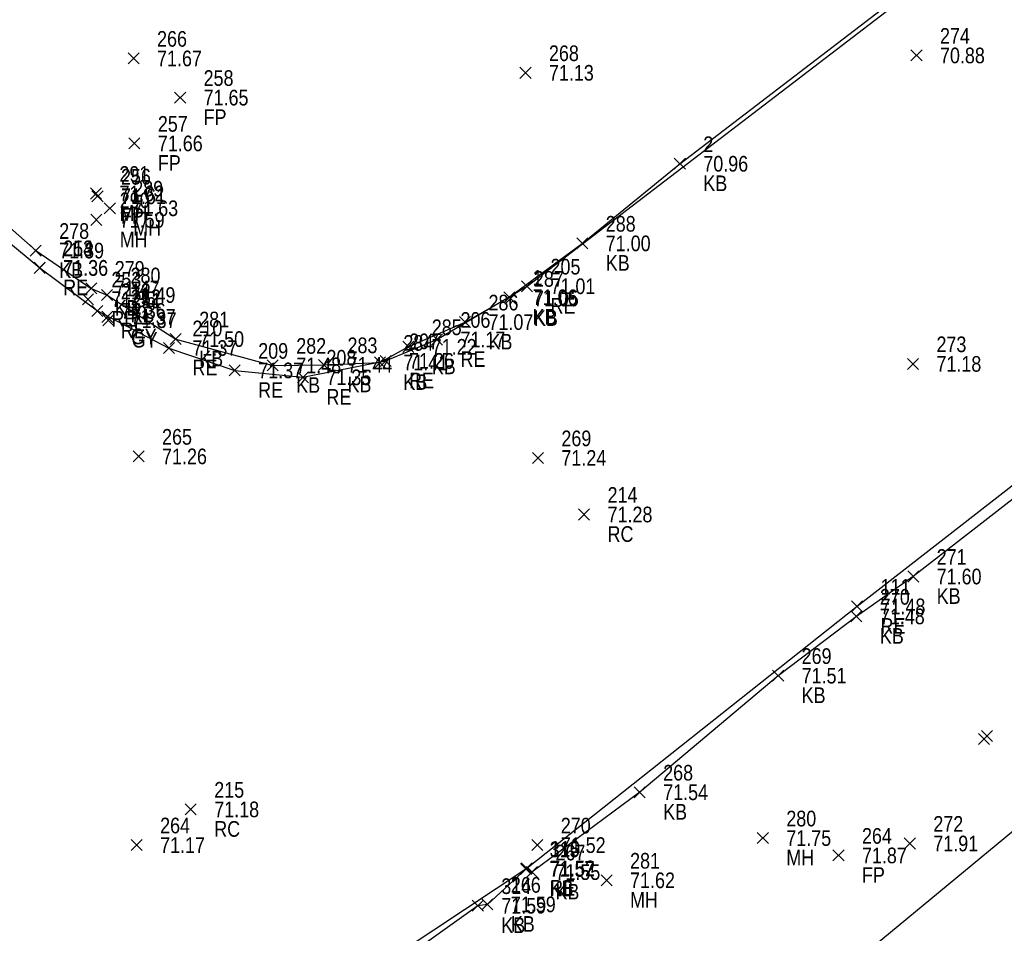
# Model space of a CAD drawing. Header units: feet. Extents: x 663429 to 663605, y 733160 to 733290.
# Tile 35 of 45: x 663538 to 663551, y 733229 to 733241. Entities that reach past the tile are written whole.
import ezdxf

# ---------------------------------------------------------------- set-up
doc = ezdxf.new("R2010")
doc.units = ezdxf.units.FT
doc.header["$MEASUREMENT"] = 0
doc.layers.get('0').update_dxf_attribs({"linetype": 'CONTINUOUS'})
for name, color, linetype in [('GULLY', 7, 'CONTINUOUS'), ('KERB', 7, 'CONTINUOUS'), ('MANHOLE', 7, 'CONTINUOUS'), ('PNTDESC', 3, 'CONTINUOUS'), ('PNTELEV', 5, 'CONTINUOUS'), ('PNTNO', 7, 'CONTINUOUS'), ('PNTS', 1, 'CONTINUOUS'), ('ROAD EDGE', 1, 'CONTINUOUS')]:
    doc.layers.add(name, color=color, linetype=linetype)
doc.styles.add('PTXT', font='ARIALN.TTF', dxfattribs={"width": 0.75})

# ---------------------------------------------------------------- blocks, each defined once
blk = doc.blocks.new('SPT10')
at = {"color": 0, "linetype": 'Continuous'}
for p, q in [((-0.354, -0.354), (0.354, 0.354)), ((0.354, -0.354), (-0.354, 0.354))]:
    blk.add_line(p, q, dxfattribs=at)
blk = doc.blocks.new('SRVPNO2')
at = {"layer": 'PNTDESC', "style": 'PTXT'}
blk.add_attdef('DESC2', (1.5, -1.75), '', height=1, dxfattribs=at)
at = {"layer": 'PNTNO', "style": 'PTXT'}
for tag in ['ELEV2', 'PT#']:
    blk.add_attdef(tag, (1.5, 0.75), '', height=1, dxfattribs=at)

msp = doc.modelspace()

# ---------------------------------------------------------------- linework, layer by layer
at = {"linetype": 'ByBlock'}
for points in [[(663595.333, 733266.443, 71.324), (663578.081, 733252.09, 71.62), (663573.641, 733248.493, 71.636), (663568.948, 733244.461, 71.547), (663564.495, 733241.015, 71.57), (663556.419, 733234.428, 71.933), (663552.066, 733230.916, 71.948), (663547.151, 733226.853, 71.926), (663542.895, 733223.289, 71.934), (663534.343, 733216.748, 72.23), (663529.952, 733213.282, 72.3), (663524.942, 733209.031, 72.237), (663520.673, 733205.554, 72.258), (663513.258, 733203.154, 72.534), (663507.803, 733202.218, 72.557), (663501.626, 733201.165, 72.587), (663496.074, 733200.201, 72.553)], [(663536.211, 733239.702, 71.502), (663538.634, 733237.564, 71.392), (663539.344, 733237.08, 71.467), (663539.546, 733236.995, 71.486), (663540.424, 733236.432, 71.501), (663541.664, 733236.095, 71.479), (663542.319, 733236.102, 71.441), (663543.033, 733236.133, 71.414), (663543.396, 733236.333, 71.221), (663544.121, 733236.649, 71.075), (663544.686, 733236.967, 71.061), (663545.62, 733237.656, 71.002), (663546.867, 733238.674, 70.958), (663549.86, 733240.97, 70.885), (663548.334, 733243.13, 70.956), (663547.172, 733244.896, 71.121), (663549.253, 733246.528, 71.224), (663554.711, 733251.209, 70.865), (663558.598, 733254.41, 70.746), (663560.547, 733256.026, 70.72), (663562.048, 733254.161, 70.662), (663563.547, 733252.136, 70.595)], [(663566.029, 733246.139, 71.413), (663562.874, 733243.559, 71.467), (663561.534, 733242.572, 71.367), (663559.811, 733241.33, 71.369), (663556.905, 733238.896, 71.449), (663554.684, 733237.156, 71.544), (663554.504, 733237.108, 71.543), (663553.913, 733236.506, 71.561), (663551.835, 733234.938, 71.605), (663549.85, 733233.396, 71.604), (663549.124, 733232.886, 71.485), (663548.124, 733232.128, 71.509), (663546.354, 733230.637, 71.536), (663544.977, 733229.616, 71.553), (663544.902, 733229.656, 71.57), (663544.407, 733229.203, 71.587), (663544.285, 733229.186, 71.592), (663542.287, 733227.757, 71.547)]]:
    msp.add_polyline3d(points, dxfattribs=at)
at = {"color": 1, "linetype": 'ByBlock'}
for points in [[(663517.335, 733255.914, 71.32), (663522.897, 733251.15, 71.138), (663527.216, 733247.25, 71.216), (663531.873, 733243.393, 71.31), (663536.003, 733239.563, 71.389), (663538.686, 733237.342, 71.364), (663539.422, 733236.792, 71.358), (663540.337, 733236.318, 71.374), (663541.178, 733236.031, 71.367), (663542.05, 733235.943, 71.346), (663543.106, 733236.153, 71.261), (663543.763, 733236.427, 71.168), (663544.914, 733237.108, 71.014), (663549.994, 733241.002, 70.82), (663549.995, 733241.115, 70.808), (663547.261, 733244.899, 70.987), (663549.167, 733246.464, 71.038), (663553.315, 733249.978, 70.824), (663556.857, 733252.885, 70.701), (663560.617, 733255.969, 70.639), (663561.894, 733254.376, 70.566), (663563.732, 733252.151, 70.519)], [(663564.632, 733245.244, 71.335), (663561.469, 733242.626, 71.391), (663558.929, 733240.626, 71.382), (663555.023, 733237.478, 71.501), (663551.955, 733235.209, 71.417), (663549.132, 733233.014, 71.481), (663544.91, 733229.664, 71.523), (663542.532, 733228.085, 71.371), (663539.943, 733226.049, 71.22), (663538.36, 733224.878, 71.031), (663532.143, 733220.47, 71.314), (663530.412, 733219.268, 71.356), (663527.943, 733217.446, 71.44), (663525.247, 733215.724, 71.381), (663522.246, 733214.323, 71.439), (663519.94, 733213.49, 71.441), (663516.997, 733212.866, 71.442)]]:
    msp.add_polyline3d(points, dxfattribs=at)
at = {"layer": 'GULLY'}
for p in [(663539.549, 733236.717, 71.374), (663539.561, 733236.674, 71.374)]:
    msp.add_point(p, dxfattribs=at)
at = {"layer": 'KERB'}
for p in [(663546.867, 733238.674, 70.958), (663545.62, 733237.656, 71.002), (663538.634, 733237.564, 71.392), (663539.344, 733237.08, 71.467), (663539.546, 733236.995, 71.486), (663544.686, 733236.967, 71.061), (663544.702, 733236.951, 71.052), (663544.121, 733236.649, 71.075), (663540.424, 733236.432, 71.501), (663543.396, 733236.333, 71.221), (663541.664, 733236.095, 71.479), (663542.319, 733236.102, 71.441), (663543.033, 733236.133, 71.414), (663549.85, 733233.396, 71.604), (663549.124, 733232.886, 71.485), (663548.124, 733232.128, 71.509), (663546.354, 733230.637, 71.536), (663544.902, 733229.656, 71.57), (663544.977, 733229.616, 71.553), (663544.285, 733229.186, 71.592), (663544.407, 733229.203, 71.587)]:
    msp.add_point(p, dxfattribs=at)
at = {"layer": 'MANHOLE'}
for p in [(663539.404, 733238.294, 71.623), (663539.581, 733238.105, 71.634), (663539.408, 733237.957, 71.595), (663547.928, 733230.051, 71.745), (663545.931, 733229.511, 71.623)]:
    msp.add_point(p, dxfattribs=at)
at = {"layer": 'PNTS'}
for p in [(663539.885, 733240.021, 71.675), (663549.892, 733240.059, 70.883), (663544.894, 733239.837, 71.13), (663540.48, 733239.52, 71.65), (663539.895, 733238.934, 71.657), (663539.424, 733238.258, 71.615), (663549.847, 733236.115, 71.181), (663539.949, 733234.932, 71.256), (663545.053, 733234.912, 71.236), (663545.643, 733234.189, 71.277), (663550.756, 733231.319, 71.896), (663550.794, 733231.358, 71.86), (663540.616, 733230.418, 71.183), (663539.924, 733229.962, 71.165), (663545.045, 733229.961, 71.516), (663549.807, 733229.982, 71.906), (663548.895, 733229.829, 71.868)]:
    msp.add_point(p, dxfattribs=at)
at = {"layer": 'ROAD EDGE'}
for p in [(663538.685, 733237.343, 71.356), (663538.686, 733237.341, 71.364), (663544.914, 733237.108, 71.014), (663539.301, 733236.942, 71.347), (663539.422, 733236.792, 71.358), (663543.763, 733236.427, 71.168), (663540.337, 733236.318, 71.374), (663543.106, 733236.153, 71.261), (663541.178, 733236.031, 71.367), (663542.05, 733235.943, 71.346), (663549.132, 733233.014, 71.481), (663544.91, 733229.664, 71.523)]:
    msp.add_point(p, dxfattribs=at)

# ---------------------------------------------------------------- block references
at = {"layer": 'GULLY'}
ref = msp.add_blockref('SRVPNO2', (663539.549, 733236.717, 71.374), dxfattribs=dict(at, xscale=0.2, yscale=0.2, zscale=0.2))
ref.add_attrib('PT#', '252', (663539.849, 733236.867, 71.374), dxfattribs={"layer": 'PNTNO', "height": 0.2, "style": 'PTXT'})
ref.add_attrib('ELEV2', '71.37', (663539.849, 733236.617, 71.374), dxfattribs={"layer": 'PNTELEV', "height": 0.2, "style": 'PTXT'})
ref.add_attrib('DESC2', 'GY', (663539.849, 733236.367, 71.374), dxfattribs={"layer": 'PNTDESC', "height": 0.2, "style": 'PTXT'})
ref = msp.add_blockref('SRVPNO2', (663539.561, 733236.674, 71.374), dxfattribs=dict(at, xscale=0.2, yscale=0.2, zscale=0.2))
ref.add_attrib('PT#', '211', (663539.861, 733236.824, 71.374), dxfattribs={"layer": 'PNTNO', "height": 0.2, "style": 'PTXT'})
ref.add_attrib('ELEV2', '71.37', (663539.861, 733236.574, 71.374), dxfattribs={"layer": 'PNTELEV', "height": 0.2, "style": 'PTXT'})
ref.add_attrib('DESC2', 'GY', (663539.861, 733236.324, 71.374), dxfattribs={"layer": 'PNTDESC', "height": 0.2, "style": 'PTXT'})
at = {"layer": 'GULLY', "xscale": 0.2, "yscale": 0.2, "zscale": 0.2}
for p in [(663539.549, 733236.717, 71.374), (663539.561, 733236.674, 71.374)]:
    msp.add_blockref('SPT10', p, dxfattribs=at)
at = {"layer": 'KERB'}
ref = msp.add_blockref('SRVPNO2', (663546.867, 733238.674, 70.958), dxfattribs=dict(at, xscale=0.2, yscale=0.2, zscale=0.2))
ref.add_attrib('PT#', '2', (663547.167, 733238.824, 56.766), dxfattribs={"layer": 'PNTNO', "height": 0.2, "style": 'PTXT'})
ref.add_attrib('ELEV2', '70.96', (663547.167, 733238.574, 56.766), dxfattribs={"layer": 'PNTELEV', "height": 0.2, "style": 'PTXT'})
ref.add_attrib('DESC2', 'KB', (663547.167, 733238.324, 56.766), dxfattribs={"layer": 'PNTDESC', "height": 0.2, "style": 'PTXT'})
at = {"layer": 'KERB', "xscale": 0.2, "yscale": 0.2, "zscale": 0.2}
for p in [(663546.867, 733238.674, 70.958), (663545.62, 733237.656, 71.002), (663538.634, 733237.564, 71.392), (663539.344, 733237.08, 71.467), (663539.546, 733236.995, 71.486), (663544.686, 733236.967, 71.061), (663544.702, 733236.951, 71.052), (663544.121, 733236.649, 71.075), (663540.424, 733236.432, 71.501), (663543.396, 733236.333, 71.221), (663541.664, 733236.095, 71.479), (663542.319, 733236.102, 71.441), (663543.033, 733236.133, 71.414), (663549.85, 733233.396, 71.604), (663549.124, 733232.886, 71.485), (663548.124, 733232.128, 71.509), (663546.354, 733230.637, 71.536), (663544.902, 733229.656, 71.57), (663544.977, 733229.616, 71.553), (663544.285, 733229.186, 71.592), (663544.407, 733229.203, 71.587)]:
    msp.add_blockref('SPT10', p, dxfattribs=at)
at = {"layer": 'KERB'}
ref = msp.add_blockref('SRVPNO2', (663545.62, 733237.656, 71.002), dxfattribs=dict(at, xscale=0.2, yscale=0.2, zscale=0.2))
ref.add_attrib('PT#', '288', (663545.92, 733237.806, 56.801), dxfattribs={"layer": 'PNTNO', "height": 0.2, "style": 'PTXT'})
ref.add_attrib('ELEV2', '71.00', (663545.92, 733237.556, 56.801), dxfattribs={"layer": 'PNTELEV', "height": 0.2, "style": 'PTXT'})
ref.add_attrib('DESC2', 'KB', (663545.92, 733237.306, 56.801), dxfattribs={"layer": 'PNTDESC', "height": 0.2, "style": 'PTXT'})
ref = msp.add_blockref('SRVPNO2', (663538.634, 733237.564, 71.392), dxfattribs=dict(at, xscale=0.2, yscale=0.2, zscale=0.2))
ref.add_attrib('PT#', '278', (663538.934, 733237.714, 57.113), dxfattribs={"layer": 'PNTNO', "height": 0.2, "style": 'PTXT'})
ref.add_attrib('ELEV2', '71.39', (663538.934, 733237.464, 57.113), dxfattribs={"layer": 'PNTELEV', "height": 0.2, "style": 'PTXT'})
ref.add_attrib('DESC2', 'KB', (663538.934, 733237.214, 57.113), dxfattribs={"layer": 'PNTDESC', "height": 0.2, "style": 'PTXT'})
ref = msp.add_blockref('SRVPNO2', (663539.344, 733237.08, 71.467), dxfattribs=dict(at, xscale=0.2, yscale=0.2, zscale=0.2))
ref.add_attrib('PT#', '279', (663539.644, 733237.23, 57.174), dxfattribs={"layer": 'PNTNO', "height": 0.2, "style": 'PTXT'})
ref.add_attrib('ELEV2', '71.47', (663539.644, 733236.98, 57.174), dxfattribs={"layer": 'PNTELEV', "height": 0.2, "style": 'PTXT'})
ref.add_attrib('DESC2', 'KB', (663539.644, 733236.73, 57.174), dxfattribs={"layer": 'PNTDESC', "height": 0.2, "style": 'PTXT'})
ref = msp.add_blockref('SRVPNO2', (663539.546, 733236.995, 71.486), dxfattribs=dict(at, xscale=0.2, yscale=0.2, zscale=0.2))
ref.add_attrib('PT#', '280', (663539.846, 733237.145, 57.189), dxfattribs={"layer": 'PNTNO', "height": 0.2, "style": 'PTXT'})
ref.add_attrib('ELEV2', '71.49', (663539.846, 733236.895, 57.189), dxfattribs={"layer": 'PNTELEV', "height": 0.2, "style": 'PTXT'})
ref.add_attrib('DESC2', 'KB', (663539.846, 733236.645, 57.189), dxfattribs={"layer": 'PNTDESC', "height": 0.2, "style": 'PTXT'})
ref = msp.add_blockref('SRVPNO2', (663544.686, 733236.967, 71.061), dxfattribs=dict(at, xscale=0.2, yscale=0.2, zscale=0.2))
ref.add_attrib('PT#', '1', (663544.986, 733237.117, 56.849), dxfattribs={"layer": 'PNTNO', "height": 0.2, "style": 'PTXT'})
ref.add_attrib('ELEV2', '71.06', (663544.986, 733236.867, 56.849), dxfattribs={"layer": 'PNTELEV', "height": 0.2, "style": 'PTXT'})
ref.add_attrib('DESC2', 'KB', (663544.986, 733236.617, 56.849), dxfattribs={"layer": 'PNTDESC', "height": 0.2, "style": 'PTXT'})
ref = msp.add_blockref('SRVPNO2', (663544.702, 733236.951, 71.052), dxfattribs=dict(at, xscale=0.2, yscale=0.2, zscale=0.2))
ref.add_attrib('PT#', '287', (663545.002, 733237.101, 56.842), dxfattribs={"layer": 'PNTNO', "height": 0.2, "style": 'PTXT'})
ref.add_attrib('ELEV2', '71.05', (663545.002, 733236.851, 56.842), dxfattribs={"layer": 'PNTELEV', "height": 0.2, "style": 'PTXT'})
ref.add_attrib('DESC2', 'KB', (663545.002, 733236.601, 56.842), dxfattribs={"layer": 'PNTDESC', "height": 0.2, "style": 'PTXT'})
ref = msp.add_blockref('SRVPNO2', (663544.121, 733236.649, 71.075), dxfattribs=dict(at, xscale=0.2, yscale=0.2, zscale=0.2))
ref.add_attrib('PT#', '286', (663544.421, 733236.799, 56.86), dxfattribs={"layer": 'PNTNO', "height": 0.2, "style": 'PTXT'})
ref.add_attrib('ELEV2', '71.07', (663544.421, 733236.549, 56.86), dxfattribs={"layer": 'PNTELEV', "height": 0.2, "style": 'PTXT'})
ref.add_attrib('DESC2', 'KB', (663544.421, 733236.299, 56.86), dxfattribs={"layer": 'PNTDESC', "height": 0.2, "style": 'PTXT'})
ref = msp.add_blockref('SRVPNO2', (663540.424, 733236.432, 71.501), dxfattribs=dict(at, xscale=0.2, yscale=0.2, zscale=0.2))
ref.add_attrib('PT#', '281', (663540.724, 733236.582, 57.201), dxfattribs={"layer": 'PNTNO', "height": 0.2, "style": 'PTXT'})
ref.add_attrib('ELEV2', '71.50', (663540.724, 733236.332, 57.201), dxfattribs={"layer": 'PNTELEV', "height": 0.2, "style": 'PTXT'})
ref.add_attrib('DESC2', 'KB', (663540.724, 733236.082, 57.201), dxfattribs={"layer": 'PNTDESC', "height": 0.2, "style": 'PTXT'})
ref = msp.add_blockref('SRVPNO2', (663543.396, 733236.333, 71.221), dxfattribs=dict(at, xscale=0.2, yscale=0.2, zscale=0.2))
ref.add_attrib('PT#', '285', (663543.696, 733236.483, 56.977), dxfattribs={"layer": 'PNTNO', "height": 0.2, "style": 'PTXT'})
ref.add_attrib('ELEV2', '71.22', (663543.696, 733236.233, 56.977), dxfattribs={"layer": 'PNTELEV', "height": 0.2, "style": 'PTXT'})
ref.add_attrib('DESC2', 'KB', (663543.696, 733235.983, 56.977), dxfattribs={"layer": 'PNTDESC', "height": 0.2, "style": 'PTXT'})
ref = msp.add_blockref('SRVPNO2', (663543.033, 733236.133, 71.414), dxfattribs=dict(at, xscale=0.2, yscale=0.2, zscale=0.2))
ref.add_attrib('PT#', '284', (663543.333, 733236.283, 57.131), dxfattribs={"layer": 'PNTNO', "height": 0.2, "style": 'PTXT'})
ref.add_attrib('ELEV2', '71.41', (663543.333, 733236.033, 57.131), dxfattribs={"layer": 'PNTELEV', "height": 0.2, "style": 'PTXT'})
ref.add_attrib('DESC2', 'KB', (663543.333, 733235.783, 57.131), dxfattribs={"layer": 'PNTDESC', "height": 0.2, "style": 'PTXT'})
ref = msp.add_blockref('SRVPNO2', (663541.664, 733236.095, 71.479), dxfattribs=dict(at, xscale=0.2, yscale=0.2, zscale=0.2))
ref.add_attrib('PT#', '282', (663541.964, 733236.245, 57.183), dxfattribs={"layer": 'PNTNO', "height": 0.2, "style": 'PTXT'})
ref.add_attrib('ELEV2', '71.48', (663541.964, 733235.995, 57.183), dxfattribs={"layer": 'PNTELEV', "height": 0.2, "style": 'PTXT'})
ref.add_attrib('DESC2', 'KB', (663541.964, 733235.745, 57.183), dxfattribs={"layer": 'PNTDESC', "height": 0.2, "style": 'PTXT'})
ref = msp.add_blockref('SRVPNO2', (663542.319, 733236.102, 71.441), dxfattribs=dict(at, xscale=0.2, yscale=0.2, zscale=0.2))
ref.add_attrib('PT#', '283', (663542.619, 733236.252, 57.153), dxfattribs={"layer": 'PNTNO', "height": 0.2, "style": 'PTXT'})
ref.add_attrib('ELEV2', '71.44', (663542.619, 733236.002, 57.153), dxfattribs={"layer": 'PNTELEV', "height": 0.2, "style": 'PTXT'})
ref.add_attrib('DESC2', 'KB', (663542.619, 733235.752, 57.153), dxfattribs={"layer": 'PNTDESC', "height": 0.2, "style": 'PTXT'})
ref = msp.add_blockref('SRVPNO2', (663549.85, 733233.396, 71.604), dxfattribs=dict(at, xscale=0.2, yscale=0.2, zscale=0.2))
ref.add_attrib('PT#', '271', (663550.15, 733233.546, 57.283), dxfattribs={"layer": 'PNTNO', "height": 0.2, "style": 'PTXT'})
ref.add_attrib('ELEV2', '71.60', (663550.15, 733233.296, 57.283), dxfattribs={"layer": 'PNTELEV', "height": 0.2, "style": 'PTXT'})
ref.add_attrib('DESC2', 'KB', (663550.15, 733233.046, 57.283), dxfattribs={"layer": 'PNTDESC', "height": 0.2, "style": 'PTXT'})
ref = msp.add_blockref('SRVPNO2', (663549.124, 733232.886, 71.485), dxfattribs=dict(at, xscale=0.2, yscale=0.2, zscale=0.2))
ref.add_attrib('PT#', '270', (663549.424, 733233.036, 57.188), dxfattribs={"layer": 'PNTNO', "height": 0.2, "style": 'PTXT'})
ref.add_attrib('ELEV2', '71.48', (663549.424, 733232.786, 57.188), dxfattribs={"layer": 'PNTELEV', "height": 0.2, "style": 'PTXT'})
ref.add_attrib('DESC2', 'KB', (663549.424, 733232.536, 57.188), dxfattribs={"layer": 'PNTDESC', "height": 0.2, "style": 'PTXT'})
ref = msp.add_blockref('SRVPNO2', (663548.124, 733232.128, 71.509), dxfattribs=dict(at, xscale=0.2, yscale=0.2, zscale=0.2))
ref.add_attrib('PT#', '269', (663548.424, 733232.278, 57.207), dxfattribs={"layer": 'PNTNO', "height": 0.2, "style": 'PTXT'})
ref.add_attrib('ELEV2', '71.51', (663548.424, 733232.028, 57.207), dxfattribs={"layer": 'PNTELEV', "height": 0.2, "style": 'PTXT'})
ref.add_attrib('DESC2', 'KB', (663548.424, 733231.778, 57.207), dxfattribs={"layer": 'PNTDESC', "height": 0.2, "style": 'PTXT'})
ref = msp.add_blockref('SRVPNO2', (663546.354, 733230.637, 71.536), dxfattribs=dict(at, xscale=0.2, yscale=0.2, zscale=0.2))
ref.add_attrib('PT#', '268', (663546.654, 733230.787, 57.229), dxfattribs={"layer": 'PNTNO', "height": 0.2, "style": 'PTXT'})
ref.add_attrib('ELEV2', '71.54', (663546.654, 733230.537, 57.229), dxfattribs={"layer": 'PNTELEV', "height": 0.2, "style": 'PTXT'})
ref.add_attrib('DESC2', 'KB', (663546.654, 733230.287, 57.229), dxfattribs={"layer": 'PNTDESC', "height": 0.2, "style": 'PTXT'})
ref = msp.add_blockref('SRVPNO2', (663544.902, 733229.656, 71.57), dxfattribs=dict(at, xscale=0.2, yscale=0.2, zscale=0.2))
ref.add_attrib('PT#', '315', (663545.202, 733229.806, 57.256), dxfattribs={"layer": 'PNTNO', "height": 0.2, "style": 'PTXT'})
ref.add_attrib('ELEV2', '71.57', (663545.202, 733229.556, 57.256), dxfattribs={"layer": 'PNTELEV', "height": 0.2, "style": 'PTXT'})
ref.add_attrib('DESC2', 'KB', (663545.202, 733229.306, 57.256), dxfattribs={"layer": 'PNTDESC', "height": 0.2, "style": 'PTXT'})
ref = msp.add_blockref('SRVPNO2', (663544.977, 733229.616, 71.553), dxfattribs=dict(at, xscale=0.2, yscale=0.2, zscale=0.2))
ref.add_attrib('PT#', '267', (663545.277, 733229.766, 57.242), dxfattribs={"layer": 'PNTNO', "height": 0.2, "style": 'PTXT'})
ref.add_attrib('ELEV2', '71.55', (663545.277, 733229.516, 57.242), dxfattribs={"layer": 'PNTELEV', "height": 0.2, "style": 'PTXT'})
ref.add_attrib('DESC2', 'KB', (663545.277, 733229.266, 57.242), dxfattribs={"layer": 'PNTDESC', "height": 0.2, "style": 'PTXT'})
ref = msp.add_blockref('SRVPNO2', (663544.407, 733229.203, 71.587), dxfattribs=dict(at, xscale=0.2, yscale=0.2, zscale=0.2))
ref.add_attrib('PT#', '266', (663544.707, 733229.353, 57.27), dxfattribs={"layer": 'PNTNO', "height": 0.2, "style": 'PTXT'})
ref.add_attrib('ELEV2', '71.59', (663544.707, 733229.103, 57.27), dxfattribs={"layer": 'PNTELEV', "height": 0.2, "style": 'PTXT'})
ref.add_attrib('DESC2', 'KB', (663544.707, 733228.853, 57.27), dxfattribs={"layer": 'PNTDESC', "height": 0.2, "style": 'PTXT'})
ref = msp.add_blockref('SRVPNO2', (663544.285, 733229.186, 71.592), dxfattribs=dict(at, xscale=0.2, yscale=0.2, zscale=0.2))
ref.add_attrib('PT#', '314', (663544.585, 733229.336, 57.273), dxfattribs={"layer": 'PNTNO', "height": 0.2, "style": 'PTXT'})
ref.add_attrib('ELEV2', '71.59', (663544.585, 733229.086, 57.273), dxfattribs={"layer": 'PNTELEV', "height": 0.2, "style": 'PTXT'})
ref.add_attrib('DESC2', 'KB', (663544.585, 733228.836, 57.273), dxfattribs={"layer": 'PNTDESC', "height": 0.2, "style": 'PTXT'})
at = {"layer": 'MANHOLE'}
ref = msp.add_blockref('SRVPNO2', (663539.404, 733238.294, 71.623), dxfattribs=dict(at, xscale=0.2, yscale=0.2, zscale=0.2))
ref.add_attrib('PT#', '291', (663539.704, 733238.444, 57.298), dxfattribs={"layer": 'PNTNO', "height": 0.2, "style": 'PTXT'})
ref.add_attrib('ELEV2', '71.62', (663539.704, 733238.194, 57.298), dxfattribs={"layer": 'PNTELEV', "height": 0.2, "style": 'PTXT'})
ref.add_attrib('DESC2', 'MH', (663539.704, 733237.944, 57.298), dxfattribs={"layer": 'PNTDESC', "height": 0.2, "style": 'PTXT'})
at = {"layer": 'MANHOLE', "xscale": 0.2, "yscale": 0.2, "zscale": 0.2}
for p in [(663539.404, 733238.294, 71.623), (663539.581, 733238.105, 71.634), (663539.408, 733237.957, 71.595), (663547.928, 733230.051, 71.745), (663545.931, 733229.511, 71.623)]:
    msp.add_blockref('SPT10', p, dxfattribs=at)
at = {"layer": 'MANHOLE'}
ref = msp.add_blockref('SRVPNO2', (663539.581, 733238.105, 71.634), dxfattribs=dict(at, xscale=0.2, yscale=0.2, zscale=0.2))
ref.add_attrib('PT#', '289', (663539.881, 733238.255, 57.307), dxfattribs={"layer": 'PNTNO', "height": 0.2, "style": 'PTXT'})
ref.add_attrib('ELEV2', '71.63', (663539.881, 733238.005, 57.307), dxfattribs={"layer": 'PNTELEV', "height": 0.2, "style": 'PTXT'})
ref.add_attrib('DESC2', 'MH', (663539.881, 733237.755, 57.307), dxfattribs={"layer": 'PNTDESC', "height": 0.2, "style": 'PTXT'})
ref = msp.add_blockref('SRVPNO2', (663539.408, 733237.957, 71.595), dxfattribs=dict(at, xscale=0.2, yscale=0.2, zscale=0.2))
ref.add_attrib('PT#', '290', (663539.708, 733238.107, 57.276), dxfattribs={"layer": 'PNTNO', "height": 0.2, "style": 'PTXT'})
ref.add_attrib('ELEV2', '71.59', (663539.708, 733237.857, 57.276), dxfattribs={"layer": 'PNTELEV', "height": 0.2, "style": 'PTXT'})
ref.add_attrib('DESC2', 'MH', (663539.708, 733237.607, 57.276), dxfattribs={"layer": 'PNTDESC', "height": 0.2, "style": 'PTXT'})
ref = msp.add_blockref('SRVPNO2', (663547.928, 733230.051, 71.745), dxfattribs=dict(at, xscale=0.2, yscale=0.2, zscale=0.2))
ref.add_attrib('PT#', '280', (663548.228, 733230.201, 57.396), dxfattribs={"layer": 'PNTNO', "height": 0.2, "style": 'PTXT'})
ref.add_attrib('ELEV2', '71.75', (663548.228, 733229.951, 57.396), dxfattribs={"layer": 'PNTELEV', "height": 0.2, "style": 'PTXT'})
ref.add_attrib('DESC2', 'MH', (663548.228, 733229.701, 57.396), dxfattribs={"layer": 'PNTDESC', "height": 0.2, "style": 'PTXT'})
ref = msp.add_blockref('SRVPNO2', (663545.931, 733229.511, 71.623), dxfattribs=dict(at, xscale=0.2, yscale=0.2, zscale=0.2))
ref.add_attrib('PT#', '281', (663546.231, 733229.661, 57.298), dxfattribs={"layer": 'PNTNO', "height": 0.2, "style": 'PTXT'})
ref.add_attrib('ELEV2', '71.62', (663546.231, 733229.411, 57.298), dxfattribs={"layer": 'PNTELEV', "height": 0.2, "style": 'PTXT'})
ref.add_attrib('DESC2', 'MH', (663546.231, 733229.161, 57.298), dxfattribs={"layer": 'PNTDESC', "height": 0.2, "style": 'PTXT'})
at = {"layer": 'PNTS'}
ref = msp.add_blockref('SRVPNO2', (663539.885, 733240.021, 71.675), dxfattribs=dict(at, xscale=0.2, yscale=0.2, zscale=0.2))
ref.add_attrib('PT#', '266', (663540.185, 733240.171, 57.34), dxfattribs={"layer": 'PNTNO', "height": 0.2, "style": 'PTXT'})
ref.add_attrib('ELEV2', '71.67', (663540.185, 733239.921, 57.34), dxfattribs={"layer": 'PNTELEV', "height": 0.2, "style": 'PTXT'})
ref = msp.add_blockref('SRVPNO2', (663549.892, 733240.059, 70.883), dxfattribs=dict(at, xscale=0.2, yscale=0.2, zscale=0.2))
ref.add_attrib('PT#', '274', (663550.192, 733240.209, 56.707), dxfattribs={"layer": 'PNTNO', "height": 0.2, "style": 'PTXT'})
ref.add_attrib('ELEV2', '70.88', (663550.192, 733239.959, 56.707), dxfattribs={"layer": 'PNTELEV', "height": 0.2, "style": 'PTXT'})
ref = msp.add_blockref('SRVPNO2', (663544.894, 733239.837, 71.13), dxfattribs=dict(at, xscale=0.2, yscale=0.2, zscale=0.2))
ref.add_attrib('PT#', '268', (663545.194, 733239.987, 56.904), dxfattribs={"layer": 'PNTNO', "height": 0.2, "style": 'PTXT'})
ref.add_attrib('ELEV2', '71.13', (663545.194, 733239.737, 56.904), dxfattribs={"layer": 'PNTELEV', "height": 0.2, "style": 'PTXT'})
at = {"layer": 'PNTS', "xscale": 0.2, "yscale": 0.2, "zscale": 0.2}
for p in [(663549.892, 733240.059, 70.883), (663539.885, 733240.021, 71.675), (663544.894, 733239.837, 71.13), (663540.48, 733239.52, 71.65), (663539.895, 733238.934, 71.657), (663539.424, 733238.258, 71.615), (663549.847, 733236.115, 71.181), (663539.949, 733234.932, 71.256), (663545.053, 733234.912, 71.236), (663545.643, 733234.189, 71.277), (663550.756, 733231.319, 71.896), (663550.794, 733231.358, 71.86), (663540.616, 733230.418, 71.183), (663549.807, 733229.982, 71.906), (663539.924, 733229.962, 71.165), (663545.045, 733229.961, 71.516), (663548.895, 733229.829, 71.868)]:
    msp.add_blockref('SPT10', p, dxfattribs=at)
at = {"layer": 'PNTS'}
ref = msp.add_blockref('SRVPNO2', (663540.48, 733239.52, 71.65), dxfattribs=dict(at, xscale=0.2, yscale=0.2, zscale=0.2))
ref.add_attrib('PT#', '258', (663540.78, 733239.67, 57.32), dxfattribs={"layer": 'PNTNO', "height": 0.2, "style": 'PTXT'})
ref.add_attrib('ELEV2', '71.65', (663540.78, 733239.42, 57.32), dxfattribs={"layer": 'PNTELEV', "height": 0.2, "style": 'PTXT'})
ref.add_attrib('DESC2', 'FP', (663540.78, 733239.17, 57.32), dxfattribs={"layer": 'PNTDESC', "height": 0.2, "style": 'PTXT'})
ref = msp.add_blockref('SRVPNO2', (663539.895, 733238.934, 71.657), dxfattribs=dict(at, xscale=0.2, yscale=0.2, zscale=0.2))
ref.add_attrib('PT#', '257', (663540.195, 733239.084, 57.326), dxfattribs={"layer": 'PNTNO', "height": 0.2, "style": 'PTXT'})
ref.add_attrib('ELEV2', '71.66', (663540.195, 733238.834, 57.326), dxfattribs={"layer": 'PNTELEV', "height": 0.2, "style": 'PTXT'})
ref.add_attrib('DESC2', 'FP', (663540.195, 733238.584, 57.326), dxfattribs={"layer": 'PNTDESC', "height": 0.2, "style": 'PTXT'})
ref = msp.add_blockref('SRVPNO2', (663539.424, 733238.258, 71.615), dxfattribs=dict(at, xscale=0.2, yscale=0.2, zscale=0.2))
ref.add_attrib('PT#', '256', (663539.724, 733238.408, 57.292), dxfattribs={"layer": 'PNTNO', "height": 0.2, "style": 'PTXT'})
ref.add_attrib('ELEV2', '71.61', (663539.724, 733238.158, 57.292), dxfattribs={"layer": 'PNTELEV', "height": 0.2, "style": 'PTXT'})
ref.add_attrib('DESC2', 'FP', (663539.724, 733237.908, 57.292), dxfattribs={"layer": 'PNTDESC', "height": 0.2, "style": 'PTXT'})
ref = msp.add_blockref('SRVPNO2', (663549.847, 733236.115, 71.181), dxfattribs=dict(at, xscale=0.2, yscale=0.2, zscale=0.2))
ref.add_attrib('PT#', '273', (663550.147, 733236.265, 56.944), dxfattribs={"layer": 'PNTNO', "height": 0.2, "style": 'PTXT'})
ref.add_attrib('ELEV2', '71.18', (663550.147, 733236.015, 56.944), dxfattribs={"layer": 'PNTELEV', "height": 0.2, "style": 'PTXT'})
ref = msp.add_blockref('SRVPNO2', (663539.949, 733234.932, 71.256), dxfattribs=dict(at, xscale=0.2, yscale=0.2, zscale=0.2))
ref.add_attrib('PT#', '265', (663540.249, 733235.082, 57.005), dxfattribs={"layer": 'PNTNO', "height": 0.2, "style": 'PTXT'})
ref.add_attrib('ELEV2', '71.26', (663540.249, 733234.832, 57.005), dxfattribs={"layer": 'PNTELEV', "height": 0.2, "style": 'PTXT'})
ref = msp.add_blockref('SRVPNO2', (663545.053, 733234.912, 71.236), dxfattribs=dict(at, xscale=0.2, yscale=0.2, zscale=0.2))
ref.add_attrib('PT#', '269', (663545.353, 733235.062, 56.989), dxfattribs={"layer": 'PNTNO', "height": 0.2, "style": 'PTXT'})
ref.add_attrib('ELEV2', '71.24', (663545.353, 733234.812, 56.989), dxfattribs={"layer": 'PNTELEV', "height": 0.2, "style": 'PTXT'})
ref = msp.add_blockref('SRVPNO2', (663545.643, 733234.189, 71.277), dxfattribs=dict(at, xscale=0.2, yscale=0.2, zscale=0.2))
ref.add_attrib('PT#', '214', (663545.943, 733234.339, 71.277), dxfattribs={"layer": 'PNTNO', "height": 0.2, "style": 'PTXT'})
ref.add_attrib('ELEV2', '71.28', (663545.943, 733234.089, 71.277), dxfattribs={"layer": 'PNTELEV', "height": 0.2, "style": 'PTXT'})
ref.add_attrib('DESC2', 'RC', (663545.943, 733233.839, 71.277), dxfattribs={"layer": 'PNTDESC', "height": 0.2, "style": 'PTXT'})
ref = msp.add_blockref('SRVPNO2', (663540.616, 733230.418, 71.183), dxfattribs=dict(at, xscale=0.2, yscale=0.2, zscale=0.2))
ref.add_attrib('PT#', '215', (663540.916, 733230.568, 71.183), dxfattribs={"layer": 'PNTNO', "height": 0.2, "style": 'PTXT'})
ref.add_attrib('ELEV2', '71.18', (663540.916, 733230.318, 71.183), dxfattribs={"layer": 'PNTELEV', "height": 0.2, "style": 'PTXT'})
ref.add_attrib('DESC2', 'RC', (663540.916, 733230.068, 71.183), dxfattribs={"layer": 'PNTDESC', "height": 0.2, "style": 'PTXT'})
ref = msp.add_blockref('SRVPNO2', (663539.924, 733229.962, 71.165), dxfattribs=dict(at, xscale=0.2, yscale=0.2, zscale=0.2))
ref.add_attrib('PT#', '264', (663540.224, 733230.112, 56.932), dxfattribs={"layer": 'PNTNO', "height": 0.2, "style": 'PTXT'})
ref.add_attrib('ELEV2', '71.17', (663540.224, 733229.862, 56.932), dxfattribs={"layer": 'PNTELEV', "height": 0.2, "style": 'PTXT'})
ref = msp.add_blockref('SRVPNO2', (663545.045, 733229.961, 71.516), dxfattribs=dict(at, xscale=0.2, yscale=0.2, zscale=0.2))
ref.add_attrib('PT#', '270', (663545.345, 733230.111, 57.213), dxfattribs={"layer": 'PNTNO', "height": 0.2, "style": 'PTXT'})
ref.add_attrib('ELEV2', '71.52', (663545.345, 733229.861, 57.213), dxfattribs={"layer": 'PNTELEV', "height": 0.2, "style": 'PTXT'})
ref = msp.add_blockref('SRVPNO2', (663549.807, 733229.982, 71.906), dxfattribs=dict(at, xscale=0.2, yscale=0.2, zscale=0.2))
ref.add_attrib('PT#', '272', (663550.107, 733230.132, 57.525), dxfattribs={"layer": 'PNTNO', "height": 0.2, "style": 'PTXT'})
ref.add_attrib('ELEV2', '71.91', (663550.107, 733229.882, 57.525), dxfattribs={"layer": 'PNTELEV', "height": 0.2, "style": 'PTXT'})
ref = msp.add_blockref('SRVPNO2', (663548.895, 733229.829, 71.868), dxfattribs=dict(at, xscale=0.2, yscale=0.2, zscale=0.2))
ref.add_attrib('PT#', '264', (663549.195, 733229.979, 57.494), dxfattribs={"layer": 'PNTNO', "height": 0.2, "style": 'PTXT'})
ref.add_attrib('ELEV2', '71.87', (663549.195, 733229.729, 57.494), dxfattribs={"layer": 'PNTELEV', "height": 0.2, "style": 'PTXT'})
ref.add_attrib('DESC2', 'FP', (663549.195, 733229.479, 57.494), dxfattribs={"layer": 'PNTDESC', "height": 0.2, "style": 'PTXT'})
at = {"layer": 'ROAD EDGE'}
ref = msp.add_blockref('SRVPNO2', (663538.685, 733237.343, 71.356), dxfattribs=dict(at, xscale=0.2, yscale=0.2, zscale=0.2))
ref.add_attrib('PT#', '213', (663538.985, 733237.493, 71.356), dxfattribs={"layer": 'PNTNO', "height": 0.2, "style": 'PTXT'})
ref.add_attrib('ELEV2', '71.36', (663538.985, 733237.243, 71.356), dxfattribs={"layer": 'PNTELEV', "height": 0.2, "style": 'PTXT'})
ref.add_attrib('DESC2', 'RE', (663538.985, 733236.993, 71.356), dxfattribs={"layer": 'PNTDESC', "height": 0.2, "style": 'PTXT'})
ref = msp.add_blockref('SRVPNO2', (663538.686, 733237.341, 71.364), dxfattribs=dict(at, xscale=0.2, yscale=0.2, zscale=0.2))
ref.add_attrib('PT#', '254', (663538.986, 733237.491, 71.364), dxfattribs={"layer": 'PNTNO', "height": 0.2, "style": 'PTXT'})
ref.add_attrib('ELEV2', '71.36', (663538.986, 733237.241, 71.364), dxfattribs={"layer": 'PNTELEV', "height": 0.2, "style": 'PTXT'})
ref.add_attrib('DESC2', 'RE', (663538.986, 733236.991, 71.364), dxfattribs={"layer": 'PNTDESC', "height": 0.2, "style": 'PTXT'})
at = {"layer": 'ROAD EDGE', "xscale": 0.2, "yscale": 0.2, "zscale": 0.2}
for p in [(663538.685, 733237.343, 71.356), (663538.686, 733237.341, 71.364), (663544.914, 733237.108, 71.014), (663539.301, 733236.942, 71.347), (663539.422, 733236.792, 71.358), (663543.763, 733236.427, 71.168), (663540.337, 733236.318, 71.374), (663543.106, 733236.153, 71.261), (663541.178, 733236.031, 71.367), (663542.05, 733235.943, 71.346), (663549.132, 733233.014, 71.481), (663544.91, 733229.664, 71.523)]:
    msp.add_blockref('SPT10', p, dxfattribs=at)
at = {"layer": 'ROAD EDGE'}
ref = msp.add_blockref('SRVPNO2', (663544.914, 733237.108, 71.014), dxfattribs=dict(at, xscale=0.2, yscale=0.2, zscale=0.2))
ref.add_attrib('PT#', '205', (663545.214, 733237.258, 71.014), dxfattribs={"layer": 'PNTNO', "height": 0.2, "style": 'PTXT'})
ref.add_attrib('ELEV2', '71.01', (663545.214, 733237.008, 71.014), dxfattribs={"layer": 'PNTELEV', "height": 0.2, "style": 'PTXT'})
ref.add_attrib('DESC2', 'RE', (663545.214, 733236.758, 71.014), dxfattribs={"layer": 'PNTDESC', "height": 0.2, "style": 'PTXT'})
ref = msp.add_blockref('SRVPNO2', (663539.301, 733236.942, 71.347), dxfattribs=dict(at, xscale=0.2, yscale=0.2, zscale=0.2))
ref.add_attrib('PT#', '253', (663539.601, 733237.092, 71.347), dxfattribs={"layer": 'PNTNO', "height": 0.2, "style": 'PTXT'})
ref.add_attrib('ELEV2', '71.35', (663539.601, 733236.842, 71.347), dxfattribs={"layer": 'PNTELEV', "height": 0.2, "style": 'PTXT'})
ref.add_attrib('DESC2', 'RE', (663539.601, 733236.592, 71.347), dxfattribs={"layer": 'PNTDESC', "height": 0.2, "style": 'PTXT'})
ref = msp.add_blockref('SRVPNO2', (663539.422, 733236.792, 71.358), dxfattribs=dict(at, xscale=0.2, yscale=0.2, zscale=0.2))
ref.add_attrib('PT#', '212', (663539.722, 733236.942, 71.358), dxfattribs={"layer": 'PNTNO', "height": 0.2, "style": 'PTXT'})
ref.add_attrib('ELEV2', '71.36', (663539.722, 733236.692, 71.358), dxfattribs={"layer": 'PNTELEV', "height": 0.2, "style": 'PTXT'})
ref.add_attrib('DESC2', 'RE', (663539.722, 733236.442, 71.358), dxfattribs={"layer": 'PNTDESC', "height": 0.2, "style": 'PTXT'})
ref = msp.add_blockref('SRVPNO2', (663543.763, 733236.427, 71.168), dxfattribs=dict(at, xscale=0.2, yscale=0.2, zscale=0.2))
ref.add_attrib('PT#', '206', (663544.063, 733236.577, 71.168), dxfattribs={"layer": 'PNTNO', "height": 0.2, "style": 'PTXT'})
ref.add_attrib('ELEV2', '71.17', (663544.063, 733236.327, 71.168), dxfattribs={"layer": 'PNTELEV', "height": 0.2, "style": 'PTXT'})
ref.add_attrib('DESC2', 'RE', (663544.063, 733236.077, 71.168), dxfattribs={"layer": 'PNTDESC', "height": 0.2, "style": 'PTXT'})
ref = msp.add_blockref('SRVPNO2', (663540.337, 733236.318, 71.374), dxfattribs=dict(at, xscale=0.2, yscale=0.2, zscale=0.2))
ref.add_attrib('PT#', '210', (663540.637, 733236.468, 71.374), dxfattribs={"layer": 'PNTNO', "height": 0.2, "style": 'PTXT'})
ref.add_attrib('ELEV2', '71.37', (663540.637, 733236.218, 71.374), dxfattribs={"layer": 'PNTELEV', "height": 0.2, "style": 'PTXT'})
ref.add_attrib('DESC2', 'RE', (663540.637, 733235.968, 71.374), dxfattribs={"layer": 'PNTDESC', "height": 0.2, "style": 'PTXT'})
ref = msp.add_blockref('SRVPNO2', (663543.106, 733236.153, 71.261), dxfattribs=dict(at, xscale=0.2, yscale=0.2, zscale=0.2))
ref.add_attrib('PT#', '207', (663543.406, 733236.303, 71.261), dxfattribs={"layer": 'PNTNO', "height": 0.2, "style": 'PTXT'})
ref.add_attrib('ELEV2', '71.26', (663543.406, 733236.053, 71.261), dxfattribs={"layer": 'PNTELEV', "height": 0.2, "style": 'PTXT'})
ref.add_attrib('DESC2', 'RE', (663543.406, 733235.803, 71.261), dxfattribs={"layer": 'PNTDESC', "height": 0.2, "style": 'PTXT'})
ref = msp.add_blockref('SRVPNO2', (663541.178, 733236.031, 71.367), dxfattribs=dict(at, xscale=0.2, yscale=0.2, zscale=0.2))
ref.add_attrib('PT#', '209', (663541.478, 733236.181, 71.367), dxfattribs={"layer": 'PNTNO', "height": 0.2, "style": 'PTXT'})
ref.add_attrib('ELEV2', '71.37', (663541.478, 733235.931, 71.367), dxfattribs={"layer": 'PNTELEV', "height": 0.2, "style": 'PTXT'})
ref.add_attrib('DESC2', 'RE', (663541.478, 733235.681, 71.367), dxfattribs={"layer": 'PNTDESC', "height": 0.2, "style": 'PTXT'})
ref = msp.add_blockref('SRVPNO2', (663542.05, 733235.943, 71.346), dxfattribs=dict(at, xscale=0.2, yscale=0.2, zscale=0.2))
ref.add_attrib('PT#', '208', (663542.35, 733236.093, 71.346), dxfattribs={"layer": 'PNTNO', "height": 0.2, "style": 'PTXT'})
ref.add_attrib('ELEV2', '71.35', (663542.35, 733235.843, 71.346), dxfattribs={"layer": 'PNTELEV', "height": 0.2, "style": 'PTXT'})
ref.add_attrib('DESC2', 'RE', (663542.35, 733235.593, 71.346), dxfattribs={"layer": 'PNTDESC', "height": 0.2, "style": 'PTXT'})
ref = msp.add_blockref('SRVPNO2', (663549.132, 733233.014, 71.481), dxfattribs=dict(at, xscale=0.2, yscale=0.2, zscale=0.2))
ref.add_attrib('PT#', '111', (663549.432, 733233.164, 71.481), dxfattribs={"layer": 'PNTNO', "height": 0.2, "style": 'PTXT'})
ref.add_attrib('ELEV2', '71.48', (663549.432, 733232.914, 71.481), dxfattribs={"layer": 'PNTELEV', "height": 0.2, "style": 'PTXT'})
ref.add_attrib('DESC2', 'RE', (663549.432, 733232.664, 71.481), dxfattribs={"layer": 'PNTDESC', "height": 0.2, "style": 'PTXT'})
ref = msp.add_blockref('SRVPNO2', (663544.91, 733229.664, 71.523), dxfattribs=dict(at, xscale=0.2, yscale=0.2, zscale=0.2))
ref.add_attrib('PT#', '110', (663545.21, 733229.814, 71.523), dxfattribs={"layer": 'PNTNO', "height": 0.2, "style": 'PTXT'})
ref.add_attrib('ELEV2', '71.52', (663545.21, 733229.564, 71.523), dxfattribs={"layer": 'PNTELEV', "height": 0.2, "style": 'PTXT'})
ref.add_attrib('DESC2', 'RE', (663545.21, 733229.314, 71.523), dxfattribs={"layer": 'PNTDESC', "height": 0.2, "style": 'PTXT'})

doc.saveas('drawing.dxf')
